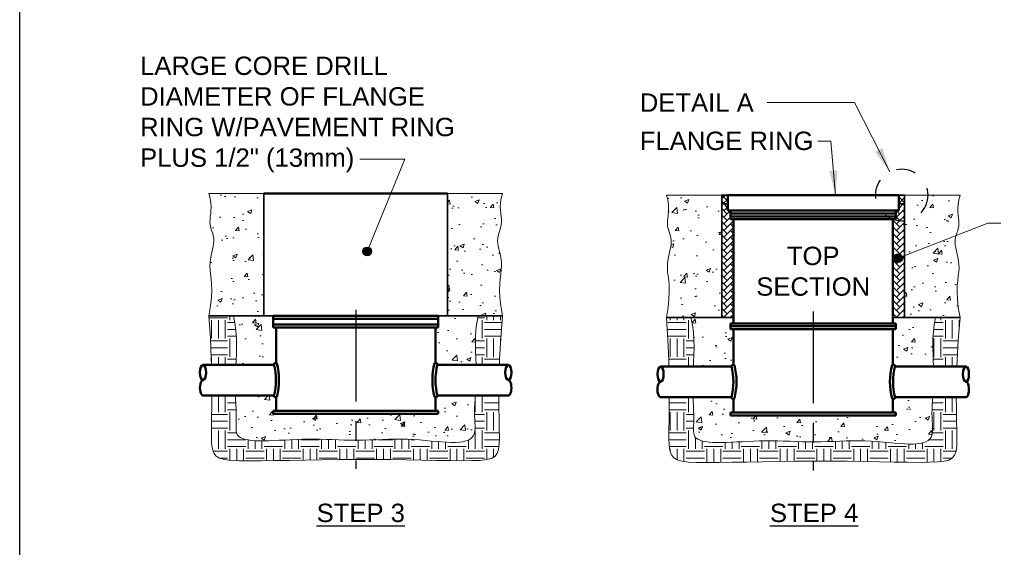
# Model space of a CAD drawing. Header units: inches. Extents: x 0 to 21.3, y 0 to 11.
# Tile 2 of 5: x 0 to 5, y 5.4 to 8.1. Entities that reach past the tile are written whole.
import ezdxf

# ---------------------------------------------------------------- set-up
doc = ezdxf.new("R2010")
doc.units = ezdxf.units.IN
doc.header["$LTSCALE"] = 0.375
doc.header["$MEASUREMENT"] = 0
doc.linetypes.add('CENTER', pattern=[2, 1.25, -0.25, 0.25, -0.25])
doc.linetypes.add('HIDDEN2', pattern=[0.1875, 0.125, -0.0625])
doc.layers.get('0').update_dxf_attribs({"linetype": 'CONTINUOUS', "lineweight": 35})
for name, color, linetype, lineweight in [('C-PVMT-CONC', 8, 'CONTINUOUS', 18), ('E-AFLD-LITE-RUNW', 203, 'CONTINUOUS', 50), ('E-POWR-CNDT', 83, 'CONTINUOUS', 50), ('G-ANNO-PATT', 252, 'CONTINUOUS', 18), ('G-ANNO-REDL', 1, 'CONTINUOUS', 25), ('S-SLAB-EDGE', 41, 'CONTINUOUS', 35)]:
    doc.layers.add(name, color=color, linetype=linetype, lineweight=lineweight)
for name, color, linetype in [('E-DETL-GRPH', 7, 'CONTINUOUS'), ('G-ANNO-TEXT', 7, 'CONTINUOUS'), ('G-ANNO-TTLB', 7, 'CONTINUOUS')]:
    doc.layers.add(name, color=color, linetype=linetype)
doc.styles.add('01-E-BLDG-1_1', font='arial.ttf', dxfattribs={"height": 0.09375})
doc.dimstyles.new('01-E-BLDG-1_1', dxfattribs={"dimtxt": 0.09375, "dimasz": 0.125, "dimexe": 0.0625, "dimexo": 0.0625, "dimgap": 0.0625, "dimtad": 1, "dimdec": 4, "dimzin": 3, "dimdsep": 46, "dimlunit": 4, "dimtxsty": '01-E-BLDG-1_1', "dimcen": 0.0625, "dimclrd": 1, "dimclre": 1, "dimclrt": 256, "dimazin": 0, "dimtfac": 1, "dimtdec": 4, "dimtmove": 1, "dimatfit": 3, "dimfxl": 1, "dimfrac": 2, "dimtolj": 1, "dimtzin": 3, "dimlwd": 0, "dimlwe": 0, "dimarcsym": 0})
pattern_1 = [(50, (2.87397, 3.4168), (0.224144, -0.01961), [0.023438, -0.257812]), (355, (2.87397, 3.4168), (-0.04336, 0.23506), [0.01875, -0.20625]), (100.4514, (2.89265, 3.41516), (0.180784, 0.21545), [0.019919, -0.219107]), (46.184, (2.87397, 3.4793), (0.333513, -0.051725), [0.035156, -0.38672]), (96.636, (2.90176, 3.47498), (0.292082, 0.304412), [0.029878, -0.32866]), (351.184, (2.87397, 3.4793), (0.292082, 0.304412), [0.028125, -0.309375]), (21, (2.90522, 3.46367), (0.1865335, -0.1258184), [0.023438, -0.257812]), (326, (2.90522, 3.46367), (0.076036, 0.22661), [0.01875, -0.20625]), (71.4514, (2.92076, 3.45318), (0.26257, 0.100791), [0.019919, -0.219107]), (37.5, (2.87397, 3.41679), (0.0038, 0.1040293), [0, -0.20375, 0, -0.209375, 0, -0.2070312]), (7.5, (2.87397, 3.41679), (0.0822092, 0.1232537), [0, -0.119375, 0, -0.1990625, 0, -0.0789062]), (327.5, (2.80428, 3.41679), (0.1668195, -0.0070484), [0, -0.078125, 0, -0.24375, 0, -0.3234375]), (317.5, (2.77303, 3.4168), (0.1822457, 0.031283), [0, -0.1015625, 0, -0.161875, 0, -0.2296875])]
pattern_2 = [(0, (-0.34434, 3.78218), (0.09375, 0.09375), [0.09375, -0.09375]), (0, (-0.34434, 3.81734), (0.09375, 0.09375), [0.09375, -0.09375]), (0, (-0.34434, 3.85249), (0.09375, 0.09375), [0.09375, -0.09375]), (90, (-0.33262, 3.86421), (-0.09375, 0.09375), [0.09375, -0.09375]), (90, (-0.29747, 3.86421), (-0.09375, 0.09375), [0.09375, -0.09375]), (90, (-0.26231, 3.86421), (-0.09375, 0.09375), [0.09375, -0.09375])]
pattern_3 = [(50, (-0.17241, 3.4168), (0.224144, -0.01961), [0.0234375, -0.2578125]), (355, (-0.17241, 3.4168), (-0.04336, 0.23506), [0.01875, -0.20625]), (100.4514, (-0.15374, 3.41516), (0.180784, 0.21545), [0.019919, -0.219107]), (46.184, (-0.17241, 3.4793), (0.333513, -0.051725), [0.035156, -0.386719]), (96.6356, (-0.14462, 3.47498), (0.292082, 0.304412), [0.029878, -0.32866]), (351.184, (-0.1724, 3.4793), (0.292082, 0.304412), [0.028125, -0.309375]), (21, (-0.14116, 3.46367), (0.1865335, -0.1258184), [0.0234375, -0.2578125]), (326, (-0.14116, 3.46367), (0.076036, 0.226609), [0.01875, -0.20625]), (71.4514, (-0.12562, 3.45318), (0.2625695, 0.100791), [0.019919, -0.219107]), (37.5, (-0.172415, 3.41679), (0.0038, 0.1040293), [0, -0.20375, 0, -0.209375, 0, -0.2070312]), (7.5, (-0.17241, 3.41679), (0.0822092, 0.1232537), [0, -0.119375, 0, -0.1990625, 0, -0.0789062]), (327.5, (-0.2421, 3.41679), (0.1668195, -0.0070484), [0, -0.078125, 0, -0.24375, 0, -0.3234375]), (317.5, (-0.27335, 3.4168), (0.1822457, 0.0312828), [0, -0.1015625, 0, -0.161875, 0, -0.2296875])]
pattern_4 = [(45, (0, 3.78218), (-0.01657282, 0.01657282), []), (135, (0, 3.78218), (-0.01657282, -0.01657282), [])]
pattern_5 = [(45, (0, 3.78218), (3e-18, 0.03394113), [0.072, -0.024]), (135, (0.01697, 3.79915), (3e-18, 0.03394113), [0.072, -0.024])]

# ---------------------------------------------------------------- blocks, each defined once
blk = doc.blocks.new('G-DBRK')
at = {"color": 0, "linetype": 'ByBlock', "lineweight": -2}
blk.add_ellipse((0, -0.25), major_axis=(0, -0.25), ratio=0.4, dxfattribs=at)
blk.add_ellipse((0, -0.75), major_axis=(0, -0.25), ratio=0.4, start_param=0, end_param=3.141593, dxfattribs=at)
blk = doc.blocks.new('G-TDT1')
at = {"linetype": 'ByBlock', "lineweight": -2}
h = blk.add_hatch(color=256, dxfattribs=at)
edge = h.paths.add_edge_path()
edge.add_arc((0, 0), 0.0222, 0, 360)
at = {"color": 0, "linetype": 'ByBlock', "lineweight": -2}
blk.add_circle((0, 0), 0.0222, dxfattribs=at)

msp = doc.modelspace()

# ---------------------------------------------------------------- hatches: boundary and pattern name
at = {"layer": 'G-ANNO-PATT'}
h = msp.add_hatch(dxfattribs=at)
h.set_pattern_fill('AR-CONC', color=256, scale=0.03125)
h.set_pattern_definition(pattern_1)
h.paths.add_polyline_path([(1.24808, 7.23061), (0.96683, 7.23061), (0.9734, 7.20571), (0.97689, 7.18316), (0.978, 7.16274), (0.97742, 7.14422), (0.97584, 7.12737), (0.97395, 7.11196), (0.97243, 7.09777), (0.97197, 7.08456), (0.97308, 7.0721), (0.97549, 7.06021), (0.97875, 7.04866), (0.9824, 7.03725), (0.98598, 7.0258), (0.98905, 7.01409), (0.99115, 7.00192), (0.99182, 6.98909), (0.99076, 6.97544), (0.98832, 6.96095), (0.98497, 6.94568), (0.98121, 6.92965), (0.97753, 6.91289), (0.97442, 6.89545), (0.97236, 6.87735), (0.97184, 6.85863), (0.97314, 6.83917), (0.97561, 6.81815), (0.97839, 6.79463), (0.98062, 6.76763), (0.98144, 6.73619), (0.97999, 6.69935), (0.97541, 6.65614), (0.96683, 6.60561), (1.24808, 6.60561)])
h = msp.add_hatch(dxfattribs=at)
h.set_pattern_fill('AR-CONC', color=256, scale=0.03125)
h.set_pattern_definition(pattern_1)
h.paths.add_polyline_path([(2.44534, 6.96095), (2.4429, 6.97544), (2.44185, 6.98909), (2.44252, 7.00192), (2.44461, 7.01409), (2.44768, 7.0258), (2.45127, 7.03725), (2.45491, 7.04866), (2.45817, 7.06021), (2.46058, 7.0721), (2.46169, 7.08456), (2.46124, 7.09777), (2.45972, 7.11196), (2.45782, 7.12737), (2.45624, 7.14422), (2.45566, 7.16274), (2.45677, 7.18316), (2.46026, 7.20571), (2.46683, 7.23061), (2.18558, 7.23061), (2.18558, 6.60561), (2.46683, 6.60561), (2.45825, 6.65614), (2.45367, 6.69935), (2.45222, 6.73619), (2.45304, 6.76763), (2.45528, 6.79463), (2.45806, 6.81815), (2.46053, 6.83917), (2.46182, 6.85863), (2.46131, 6.87735), (2.45925, 6.89545), (2.45613, 6.91289), (2.45245, 6.92965), (2.44869, 6.94568)])
h = msp.add_hatch(dxfattribs=at)
h.set_pattern_fill('AR-CONC', color=256, scale=0.03125)
h.set_pattern_definition(pattern_3)
h.paths.add_polyline_path([(3.58737, 7.22217), (3.30437, 7.22217), (3.31093, 7.19726), (3.31443, 7.17472), (3.31554, 7.1543), (3.31496, 7.13578), (3.31338, 7.11893), (3.31148, 7.10352), (3.30996, 7.08933), (3.30951, 7.07611), (3.31062, 7.06366), (3.31303, 7.05176), (3.31628, 7.04021), (3.32315, 7.01874), (3.32841, 6.99868), (3.32935, 6.98065), (3.3283, 6.96699), (3.32585, 6.95251), (3.32251, 6.93724), (3.31875, 6.92121), (3.31506, 6.90445), (3.31195, 6.88701), (3.30989, 6.86891), (3.30938, 6.85019), (3.31067, 6.83072), (3.31314, 6.80971), (3.31592, 6.78618), (3.31815, 6.75918), (3.31897, 6.72774), (3.31752, 6.6909), (3.31294, 6.6477), (3.30437, 6.59717), (3.58737, 6.59717)])
h = msp.add_hatch(dxfattribs=at)
h.set_pattern_fill('ANSI37', color=256, scale=0.1875)
h.set_pattern_definition(pattern_4)
h.paths.add_polyline_path([(3.61737, 7.22217), (3.58737, 7.22217), (3.58737, 7.17654), (3.61737, 7.17654)])
h = msp.add_hatch(dxfattribs=at)
h.set_pattern_fill('ANSI37', color=256, scale=0.1875)
h.set_pattern_definition(pattern_4)
h.paths.add_polyline_path([(4.49137, 7.22217), (4.52137, 7.22217), (4.52137, 7.17654), (4.49137, 7.17654)])
h = msp.add_hatch(dxfattribs=at)
h.set_pattern_fill('AR-CONC', color=256, scale=0.03125)
h.set_pattern_definition(pattern_3)
h.paths.add_polyline_path([(4.52137, 6.59717), (4.80437, 6.59717), (4.79579, 6.6477), (4.79121, 6.6909), (4.78976, 6.72774), (4.79058, 6.75918), (4.79281, 6.78618), (4.79559, 6.80971), (4.79806, 6.83072), (4.79936, 6.85019), (4.79884, 6.86891), (4.79678, 6.88701), (4.79367, 6.90445), (4.78998, 6.92121), (4.78622, 6.93724), (4.78083, 6.96186), (4.77938, 6.98065), (4.78005, 6.99348), (4.78215, 7.00564), (4.78521, 7.01736), (4.7888, 7.02881), (4.79245, 7.04021), (4.7957, 7.05176), (4.79812, 7.06366), (4.79923, 7.07611), (4.79877, 7.08933), (4.79725, 7.10352), (4.79394, 7.13043), (4.79319, 7.1543), (4.7943, 7.17472), (4.7978, 7.19726), (4.80437, 7.22217), (4.52137, 7.22217)])
h = msp.add_hatch(dxfattribs=at)
h.set_pattern_fill('AR-HBONE', color=256, scale=0.006)
h.set_pattern_definition(pattern_5)
h.paths.add_polyline_path([(3.58737, 7.17654), (3.58737, 6.59717), (3.64737, 6.59717), (3.64737, 7.09842), (3.63237, 7.09842), (3.63237, 7.14258), (3.61737, 7.14258), (3.61737, 7.17654)])
h = msp.add_hatch(dxfattribs=at)
h.set_pattern_fill('AR-HBONE', color=256, scale=0.006)
h.set_pattern_definition(pattern_5)
h.paths.add_polyline_path([(4.52137, 7.17654), (4.52137, 6.59717), (4.46137, 6.59717), (4.46137, 7.09842), (4.47637, 7.09842), (4.47637, 7.14258), (4.49137, 7.14258), (4.49137, 7.17654)])
h = msp.add_hatch(dxfattribs=at)
h.set_pattern_fill('EARTH', color=256, scale=0.375)
h.set_pattern_definition(pattern_2)
h.paths.add_polyline_path([(0.9786, 6.38822), (0.97941, 6.35573), (1.10449, 6.35573), (1.10561, 6.37741), (1.10728, 6.41496), (1.10815, 6.45314), (1.10764, 6.49162), (1.10514, 6.53008), (1.10007, 6.56819), (1.09183, 6.60561), (0.96683, 6.60561), (0.97411, 6.49109)])
h = msp.add_hatch(dxfattribs=at)
h.set_pattern_fill('AR-CONC', color=256, scale=0.03125)
h.set_pattern_definition(pattern_1)
h.paths.add_polyline_path([(1.29483, 6.54561), (1.29483, 6.60561), (1.09183, 6.60561), (1.10007, 6.56819), (1.10514, 6.53008), (1.10764, 6.49162), (1.10815, 6.45314), (1.10728, 6.41496), (1.10561, 6.37741), (1.10449, 6.35561), (1.30007, 6.35561, -0.2567236), (1.30983, 6.36054), (1.30983, 6.54561)])
h = msp.add_hatch(dxfattribs=at)
h.set_pattern_fill('AR-CONC', color=256, scale=0.03125)
h.set_pattern_definition(pattern_1)
h.paths.add_polyline_path([(2.32871, 6.49757), (2.33071, 6.5342), (2.3349, 6.57034), (2.34183, 6.60561), (2.13883, 6.60561), (2.13883, 6.54561), (2.12383, 6.54561), (2.12383, 6.36054, -0.2567236), (2.13359, 6.35561), (2.33174, 6.35561), (2.33044, 6.38878), (2.32912, 6.42446), (2.32836, 6.46086)])
h = msp.add_hatch(dxfattribs=at)
h.set_pattern_fill('EARTH', color=256, scale=0.375)
h.set_pattern_definition(pattern_2)
h.paths.add_polyline_path([(2.32912, 6.42446), (2.33044, 6.38878), (2.33174, 6.35573), (2.45084, 6.35573), (2.45183, 6.38589), (2.4576, 6.48975), (2.46683, 6.60561), (2.34183, 6.60561), (2.3349, 6.57034), (2.33071, 6.5342), (2.32871, 6.49757), (2.32836, 6.46086)])
h = msp.add_hatch(dxfattribs=at)
h.set_pattern_fill('EARTH', color=256, scale=0.375)
h.set_pattern_definition(pattern_2)
h.paths.add_polyline_path([(3.44517, 6.48318), (3.44268, 6.52164), (3.43761, 6.55974), (3.42937, 6.59717), (3.30437, 6.59717), (3.31165, 6.48264), (3.31613, 6.37978), (3.31694, 6.34729), (3.44202, 6.34729), (3.44314, 6.36897), (3.44481, 6.40652), (3.44569, 6.4447)])
h = msp.add_hatch(dxfattribs=at)
h.set_pattern_fill('AR-CONC', color=256, scale=0.03125)
h.set_pattern_definition(pattern_3)
h.paths.add_polyline_path([(3.64737, 6.53717), (3.63237, 6.53717), (3.63237, 6.56717), (3.64737, 6.56717), (3.64737, 6.59717), (3.42937, 6.59717), (3.43761, 6.55974), (3.44268, 6.52164), (3.44517, 6.48318), (3.44569, 6.4447), (3.44481, 6.40652), (3.44314, 6.36897), (3.44202, 6.34717), (3.63761, 6.34717, -0.2567236), (3.64737, 6.3521)])
h = msp.add_hatch(dxfattribs=at)
h.set_pattern_fill('AR-CONC', color=256, scale=0.03125)
h.set_pattern_definition(pattern_3)
h.paths.add_polyline_path([(4.6659, 6.45241), (4.66625, 6.48912), (4.66825, 6.52575), (4.67244, 6.5619), (4.67937, 6.59717), (4.46137, 6.59717), (4.46137, 6.56717), (4.47637, 6.56717), (4.47637, 6.53717), (4.46137, 6.53717), (4.46137, 6.3521, -0.2567236), (4.47112, 6.34717), (4.66927, 6.34717), (4.66798, 6.38034), (4.66665, 6.41602)])
h = msp.add_hatch(dxfattribs=at)
h.set_pattern_fill('EARTH', color=256, scale=0.375)
h.set_pattern_definition(pattern_2)
h.paths.add_polyline_path([(4.66665, 6.41602), (4.66798, 6.38034), (4.66927, 6.34729), (4.78838, 6.34729), (4.78936, 6.37745), (4.79514, 6.48131), (4.80437, 6.59717), (4.67937, 6.59717), (4.67244, 6.5619), (4.66825, 6.52575), (4.66625, 6.48912), (4.6659, 6.45241)])
h = msp.add_hatch(dxfattribs=at)
h.set_pattern_fill('EARTH', color=256, scale=0.375)
h.set_pattern_definition(pattern_2)
h.paths.add_polyline_path([(1.11276, 5.99698), (1.10876, 6.00513), (1.1065, 6.01461), (1.10555, 6.02555), (1.10552, 6.0381), (1.10601, 6.05241), (1.10659, 6.06863), (1.10688, 6.08688), (1.10656, 6.1073), (1.10575, 6.12983), (1.10464, 6.15442), (1.10347, 6.18097), (1.10279, 6.19948), (0.98143, 6.19948), (0.98113, 6.14472), (0.98027, 6.08362), (0.97953, 6.03174), (0.9795, 5.98861), (0.98085, 5.95365), (0.98461, 5.92607), (0.99192, 5.90497), (1.00391, 5.88947), (1.0217, 5.8787), (1.04642, 5.87177), (1.07921, 5.86779), (1.12119, 5.86589), (1.17308, 5.86528), (1.23401, 5.86562), (1.30266, 5.86662), (1.37776, 5.86805), (1.45799, 5.86964), (1.54208, 5.87113), (1.62871, 5.87226), (1.7166, 5.87278), (1.80446, 5.87251), (1.891, 5.87161), (1.97494, 5.87033), (2.055, 5.8689), (2.12989, 5.86756), (2.19835, 5.86657), (2.25908, 5.86615), (2.31082, 5.86656), (2.35266, 5.86815), (2.38533, 5.87172), (2.40995, 5.87817), (2.42762, 5.88842), (2.43945, 5.90337), (2.44656, 5.92394), (2.45007, 5.95103), (2.45107, 5.98556), (2.45062, 6.02837), (2.44948, 6.08005), (2.44834, 6.14112), (2.44797, 6.19948), (2.32784, 6.19948), (2.32655, 6.18224), (2.32494, 6.15907), (2.32379, 6.1372), (2.32335, 6.11653), (2.32376, 6.09697), (2.32473, 6.07857), (2.32585, 6.06135), (2.3267, 6.04537), (2.32687, 6.03068), (2.32595, 6.01732), (2.32354, 6.00536), (2.31923, 5.99482), (2.31267, 5.98576), (2.30384, 5.97812), (2.29279, 5.97186), (2.27956, 5.96692), (2.26421, 5.96326), (2.24678, 5.96082), (2.22732, 5.95955), (2.20587, 5.95939), (2.18251, 5.96026), (2.15741, 5.96195), (2.13077, 5.96421), (2.10279, 5.96679), (2.07366, 5.96946), (2.04358, 5.97196), (2.01275, 5.97406), (1.98138, 5.9755), (1.94962, 5.97611), (1.91759, 5.97601), (1.88534, 5.97539), (1.85296, 5.97444), (1.82051, 5.97334), (1.78806, 5.97228), (1.75569, 5.97146), (1.72347, 5.97106), (1.69145, 5.97121), (1.65965, 5.97182), (1.62806, 5.97272), (1.59666, 5.97376), (1.56546, 5.97479), (1.53444, 5.97565), (1.50361, 5.97618), (1.47294, 5.97622), (1.44248, 5.97567), (1.41235, 5.97464), (1.38273, 5.97329), (1.3538, 5.97178), (1.32573, 5.97027), (1.29869, 5.96891), (1.27285, 5.96788), (1.2484, 5.96734), (1.22548, 5.96741), (1.20424, 5.96818), (1.18479, 5.96968), (1.16727, 5.97198), (1.1518, 5.97511), (1.1385, 5.97912), (1.12749, 5.98407), (1.1189, 5.99)])
h = msp.add_hatch(dxfattribs=at)
h.set_pattern_fill('AR-CONC', color=256, scale=0.03125)
h.set_pattern_definition(pattern_1)
h.paths.add_polyline_path([(1.29483, 6.10561), (1.29483, 6.12061), (1.30983, 6.12061), (1.30983, 6.19468, -0.2567236), (1.30007, 6.19961), (1.10279, 6.19961), (1.10347, 6.18097), (1.10464, 6.15442), (1.10575, 6.12983), (1.10656, 6.1073), (1.10688, 6.08688), (1.10659, 6.06863), (1.10601, 6.05241), (1.10552, 6.0381), (1.10555, 6.02555), (1.1065, 6.01461), (1.10876, 6.00513), (1.11276, 5.99698), (1.1189, 5.99), (1.12749, 5.98407), (1.1385, 5.97912), (1.1518, 5.97511), (1.16727, 5.97198), (1.18479, 5.96968), (1.20424, 5.96818), (1.22548, 5.96741), (1.2484, 5.96734), (1.27285, 5.96788), (1.29869, 5.96891), (1.32573, 5.97027), (1.3538, 5.97178), (1.38273, 5.97329), (1.41235, 5.97464), (1.44248, 5.97567), (1.47294, 5.97622), (1.50361, 5.97618), (1.53444, 5.97565), (1.56546, 5.97479), (1.59666, 5.97376), (1.62806, 5.97272), (1.65965, 5.97182), (1.69145, 5.97121), (1.72347, 5.97106), (1.75569, 5.97146), (1.78806, 5.97228), (1.82051, 5.97334), (1.85296, 5.97444), (1.88534, 5.97539), (1.91759, 5.97601), (1.94962, 5.97611), (1.98138, 5.9755), (2.01275, 5.97406), (2.04358, 5.97196), (2.07366, 5.96946), (2.10279, 5.96679), (2.13077, 5.96421), (2.15741, 5.96195), (2.18251, 5.96026), (2.20587, 5.95939), (2.22732, 5.95955), (2.24678, 5.96082), (2.26421, 5.96326), (2.27956, 5.96692), (2.29279, 5.97186), (2.30384, 5.97812), (2.31267, 5.98576), (2.31923, 5.99482), (2.32354, 6.00536), (2.32595, 6.01732), (2.32687, 6.03068), (2.3267, 6.04537), (2.32585, 6.06135), (2.32473, 6.07857), (2.32376, 6.09697), (2.32335, 6.11653), (2.32379, 6.1372), (2.32494, 6.15907), (2.32655, 6.18224), (2.32784, 6.19961), (2.13359, 6.19961, -0.2567236), (2.12383, 6.19468), (2.12383, 6.12061), (2.13883, 6.12061), (2.13883, 6.10561)])
h = msp.add_hatch(dxfattribs=at)
h.set_pattern_fill('EARTH', color=256, scale=0.375)
h.set_pattern_definition(pattern_2)
h.paths.add_polyline_path([(4.78588, 6.13268), (4.78551, 6.19104), (4.66536, 6.19104), (4.66409, 6.17379), (4.66248, 6.15063), (4.66132, 6.12876), (4.66088, 6.10808), (4.6613, 6.08853), (4.66227, 6.07012), (4.66338, 6.0529), (4.66423, 6.03692), (4.6644, 6.02223), (4.66349, 6.00888), (4.66108, 5.99691), (4.65676, 5.98638), (4.6502, 5.97731), (4.64137, 5.96968), (4.63032, 5.96342), (4.6171, 5.95848), (4.60175, 5.95482), (4.58431, 5.95238), (4.56485, 5.9511), (4.5434, 5.95094), (4.52004, 5.95181), (4.49494, 5.9535), (4.4683, 5.95576), (4.44032, 5.95835), (4.41119, 5.96102), (4.38111, 5.96352), (4.35029, 5.96561), (4.31891, 5.96705), (4.28716, 5.96767), (4.25512, 5.96757), (4.22288, 5.96695), (4.19049, 5.96599), (4.15804, 5.96489), (4.1256, 5.96384), (4.09323, 5.96302), (4.061, 5.96261), (4.02899, 5.96277), (3.99719, 5.96337), (3.96559, 5.96428), (3.93419, 5.96532), (3.90299, 5.96635), (3.87198, 5.96721), (3.84114, 5.96773), (3.81048, 5.96777), (3.78001, 5.96723), (3.74988, 5.9662), (3.72027, 5.96484), (3.69134, 5.96333), (3.66326, 5.96182), (3.63622, 5.96047), (3.61039, 5.95944), (3.58593, 5.95889), (3.56301, 5.95897), (3.54177, 5.95974), (3.52233, 5.96124), (3.50481, 5.96353), (3.48933, 5.96666), (3.47603, 5.97068), (3.46502, 5.97563), (3.45643, 5.98156), (3.4503, 5.98854), (3.4463, 5.99669), (3.44403, 6.00617), (3.44308, 6.01711), (3.44306, 6.02966), (3.44354, 6.04397), (3.44413, 6.06018), (3.44442, 6.07844), (3.4441, 6.09886), (3.44328, 6.12139), (3.44218, 6.14597), (3.441, 6.17253), (3.44032, 6.19104), (3.31897, 6.19104), (3.31866, 6.13627), (3.3178, 6.07518), (3.31707, 6.0233), (3.31703, 5.98016), (3.31838, 5.94521), (3.32215, 5.91763), (3.32946, 5.89653), (3.34144, 5.88103), (3.35923, 5.87026), (3.38395, 5.86332), (3.41674, 5.85935), (3.45872, 5.85744), (3.51062, 5.85684), (3.57154, 5.85717), (3.6402, 5.85818), (3.71529, 5.85961), (3.79553, 5.86119), (3.87961, 5.86268), (3.96624, 5.86382), (4.05414, 5.86434), (4.14199, 5.86407), (4.22853, 5.86317), (4.31247, 5.86188), (4.39253, 5.86045), (4.46743, 5.85912), (4.53589, 5.85812), (4.59662, 5.85771), (4.64835, 5.85812), (4.6902, 5.85971), (4.72287, 5.86328), (4.74748, 5.86973), (4.76515, 5.87997), (4.77698, 5.89493), (4.7841, 5.9155), (4.7876, 5.94259), (4.78861, 5.97712), (4.78816, 6.01993), (4.78702, 6.07161)])
h = msp.add_hatch(dxfattribs=at)
h.set_pattern_fill('AR-CONC', color=256, scale=0.03125)
h.set_pattern_definition(pattern_3)
edge = h.paths.add_edge_path()
edge.add_line((4.6644, 6.02223), (4.66423, 6.03692))
edge.add_line((4.66423, 6.03692), (4.66338, 6.0529))
edge.add_line((4.66338, 6.0529), (4.66227, 6.07012))
edge.add_line((4.66227, 6.07012), (4.6613, 6.08853))
edge.add_line((4.6613, 6.08853), (4.66088, 6.10808))
edge.add_line((4.66088, 6.10808), (4.66132, 6.12876))
edge.add_line((4.66132, 6.12876), (4.66248, 6.15063))
edge.add_line((4.66248, 6.15063), (4.66409, 6.17379))
edge.add_line((4.66409, 6.17379), (4.66537, 6.19117))
edge.add_line((4.66537, 6.19117), (4.47112, 6.19117))
edge.add_arc((4.46176, 6.19758), 0.01135, 268.02606, 325.61902, ccw=False)
edge.add_line((4.46137, 6.18623), (4.46137, 6.11217))
edge.add_line((4.46137, 6.11217), (4.47637, 6.11217))
edge.add_line((4.47637, 6.11217), (4.47637, 6.09717))
edge.add_line((4.47637, 6.09717), (3.63237, 6.09717))
edge.add_line((3.63237, 6.09717), (3.63237, 6.11217))
edge.add_line((3.63237, 6.11217), (3.64737, 6.11217))
edge.add_line((3.64737, 6.11217), (3.64737, 6.18623))
edge.add_arc((3.64704, 6.19788), 0.01165, 215.93679, 271.59308, ccw=False)
edge.add_line((3.63761, 6.19104), (3.44032, 6.19104))
edge.add_line((3.44032, 6.19104), (3.441, 6.17253))
edge.add_line((3.441, 6.17253), (3.44218, 6.14597))
edge.add_line((3.44218, 6.14597), (3.44328, 6.12139))
edge.add_line((3.44328, 6.12139), (3.4441, 6.09886))
edge.add_line((3.4441, 6.09886), (3.44442, 6.07844))
edge.add_line((3.44442, 6.07844), (3.44413, 6.06018))
edge.add_line((3.44413, 6.06018), (3.44354, 6.04397))
edge.add_line((3.44354, 6.04397), (3.44306, 6.02966))
edge.add_line((3.44306, 6.02966), (3.44308, 6.01711))
edge.add_line((3.44308, 6.01711), (3.44403, 6.00617))
edge.add_line((3.44403, 6.00617), (3.4463, 5.99669))
edge.add_line((3.4463, 5.99669), (3.4503, 5.98854))
edge.add_line((3.4503, 5.98854), (3.45643, 5.98156))
edge.add_line((3.45643, 5.98156), (3.46502, 5.97563))
edge.add_line((3.46502, 5.97563), (3.47603, 5.97068))
edge.add_line((3.47603, 5.97068), (3.48933, 5.96666))
edge.add_line((3.48933, 5.96666), (3.50481, 5.96353))
edge.add_line((3.50481, 5.96353), (3.52233, 5.96124))
edge.add_line((3.52233, 5.96124), (3.54177, 5.95974))
edge.add_line((3.54177, 5.95974), (3.56301, 5.95897))
edge.add_line((3.56301, 5.95897), (3.58593, 5.95889))
edge.add_line((3.58593, 5.95889), (3.61039, 5.95944))
edge.add_line((3.61039, 5.95944), (3.63622, 5.96047))
edge.add_line((3.63622, 5.96047), (3.66326, 5.96182))
edge.add_line((3.66326, 5.96182), (3.69134, 5.96333))
edge.add_line((3.69134, 5.96333), (3.72027, 5.96484))
edge.add_line((3.72027, 5.96484), (3.74988, 5.9662))
edge.add_line((3.74988, 5.9662), (3.78001, 5.96723))
edge.add_line((3.78001, 5.96723), (3.81048, 5.96777))
edge.add_line((3.81048, 5.96777), (3.84114, 5.96773))
edge.add_line((3.84114, 5.96773), (3.87198, 5.96721))
edge.add_line((3.87198, 5.96721), (3.90299, 5.96635))
edge.add_line((3.90299, 5.96635), (3.93419, 5.96532))
edge.add_line((3.93419, 5.96532), (3.96559, 5.96428))
edge.add_line((3.96559, 5.96428), (3.99719, 5.96337))
edge.add_line((3.99719, 5.96337), (4.02899, 5.96277))
edge.add_line((4.02899, 5.96277), (4.061, 5.96261))
edge.add_line((4.061, 5.96261), (4.09323, 5.96302))
edge.add_line((4.09323, 5.96302), (4.1256, 5.96384))
edge.add_line((4.1256, 5.96384), (4.15804, 5.96489))
edge.add_line((4.15804, 5.96489), (4.19049, 5.96599))
edge.add_line((4.19049, 5.96599), (4.22288, 5.96695))
edge.add_line((4.22288, 5.96695), (4.25512, 5.96757))
edge.add_line((4.25512, 5.96757), (4.28716, 5.96767))
edge.add_line((4.28716, 5.96767), (4.31891, 5.96705))
edge.add_line((4.31891, 5.96705), (4.35029, 5.96561))
edge.add_line((4.35029, 5.96561), (4.38111, 5.96352))
edge.add_line((4.38111, 5.96352), (4.41119, 5.96102))
edge.add_line((4.41119, 5.96102), (4.44032, 5.95835))
edge.add_line((4.44032, 5.95835), (4.4683, 5.95576))
edge.add_line((4.4683, 5.95576), (4.49494, 5.9535))
edge.add_line((4.49494, 5.9535), (4.52004, 5.95181))
edge.add_line((4.52004, 5.95181), (4.5434, 5.95094))
edge.add_line((4.5434, 5.95094), (4.56485, 5.9511))
edge.add_line((4.56485, 5.9511), (4.58431, 5.95238))
edge.add_line((4.58431, 5.95238), (4.60175, 5.95482))
edge.add_line((4.60175, 5.95482), (4.6171, 5.95848))
edge.add_line((4.6171, 5.95848), (4.63032, 5.96342))
edge.add_line((4.63032, 5.96342), (4.64137, 5.96968))
edge.add_line((4.64137, 5.96968), (4.6502, 5.97731))
edge.add_line((4.6502, 5.97731), (4.65676, 5.98638))
edge.add_line((4.65676, 5.98638), (4.66108, 5.99691))
edge.add_line((4.66108, 5.99691), (4.66349, 6.00888))
edge.add_line((4.66349, 6.00888), (4.6644, 6.02223))

# ---------------------------------------------------------------- linework, layer by layer
at = {"layer": 'C-PVMT-CONC'}
for p, q in [((0.96683, 7.23061), (1.24808, 7.23061)), ((2.18558, 7.23061), (2.46683, 7.23061)), ((3.30437, 7.22217), (3.58737, 7.22217)), ((4.52137, 7.22217), (4.80437, 7.22217))]:
    msp.add_line(p, q, dxfattribs=at)
at = {"layer": 'E-AFLD-LITE-RUNW'}
for p, q in [((1.24808, 7.23061), (2.18558, 7.23061)), ((3.61737, 7.22217), (3.61737, 7.14258)), ((3.61737, 7.22217), (4.49137, 7.22217)), ((4.49137, 7.22217), (4.49137, 7.14258)), ((3.61737, 7.14258), (4.49137, 7.14258)), ((3.63237, 7.14258), (3.63237, 7.09842)), ((3.63237, 7.12842), (4.47637, 7.12842)), ((3.63237, 7.11342), (4.47637, 7.11342)), ((3.63237, 7.09842), (4.47637, 7.09842)), ((3.64737, 7.09842), (3.64737, 6.56717)), ((4.46137, 7.09842), (4.46137, 6.56717)), ((4.47637, 7.14258), (4.47637, 7.09842)), ((1.29483, 6.60561), (1.29483, 6.54561)), ((1.29483, 6.60561), (2.13883, 6.60561)), ((1.29483, 6.59061), (2.13883, 6.59061)), ((2.13883, 6.60561), (2.13883, 6.54561)), ((1.29483, 6.56061), (2.13883, 6.56061)), ((1.29483, 6.54561), (2.13883, 6.54561)), ((1.30983, 6.54561), (1.30983, 6.36464)), ((2.12383, 6.54561), (2.12383, 6.36464)), ((3.63237, 6.56717), (4.47637, 6.56717)), ((3.63237, 6.56717), (3.63237, 6.53717)), ((3.63237, 6.55217), (4.47637, 6.55217)), ((4.47637, 6.56717), (4.47637, 6.53717)), ((3.63237, 6.53717), (4.47637, 6.53717)), ((3.64737, 6.53717), (3.64737, 6.3562)), ((4.46137, 6.53717), (4.46137, 6.3562)), ((1.30983, 6.19058), (1.30983, 6.12061)), ((2.12383, 6.19058), (2.12383, 6.12061)), ((3.64737, 6.18213), (3.64737, 6.11217)), ((4.46137, 6.18213), (4.46137, 6.11217)), ((1.29483, 6.12061), (2.13883, 6.12061)), ((1.29483, 6.12061), (1.29483, 6.10561)), ((1.29483, 6.10561), (2.13883, 6.10561)), ((2.13883, 6.12061), (2.13883, 6.10561)), ((3.63237, 6.11217), (4.47637, 6.11217)), ((3.63237, 6.11217), (3.63237, 6.09717)), ((3.63237, 6.09717), (4.47637, 6.09717)), ((4.47637, 6.11217), (4.47637, 6.09717))]:
    msp.add_line(p, q, dxfattribs=at)
at = {"layer": 'E-DETL-GRPH', "linetype": 'HIDDEN2'}
msp.add_circle((4.50637, 7.22217), 0.13304, dxfattribs=at)
at = {"layer": 'E-POWR-CNDT'}
for p, q in [((0.93683, 6.35573), (1.29977, 6.35573)), ((2.49683, 6.35573), (2.13389, 6.35573)), ((3.27437, 6.34729), (3.6373, 6.34729)), ((4.83437, 6.34729), (4.47143, 6.34729)), ((0.93683, 6.19948), (1.29977, 6.19948)), ((2.49683, 6.19948), (2.13389, 6.19948)), ((3.27437, 6.19104), (3.6373, 6.19104)), ((4.83437, 6.19104), (4.47143, 6.19104))]:
    msp.add_line(p, q, dxfattribs=at)
for centre, radius, start, end in [((1.30867, 6.35278), 0.01192, 62.90696, 145.61902), ((0.97666, 6.27761), 0.33242, 345.73701, 14.26299), ((0.97666, 6.27761), 0.34817, 345.73701, 14.26299), ((2.457, 6.27761), 0.34817, 165.73701, 194.26299), ((2.12499, 6.35278), 0.01192, 34.38098, 117.09304), ((2.457, 6.27761), 0.33242, 165.73701, 194.26299), ((3.6462, 6.34434), 0.01192, 62.90696, 145.61902), ((3.31419, 6.26917), 0.33242, 345.73701, 14.26299), ((3.31419, 6.26917), 0.34817, 345.73701, 14.26299), ((4.79454, 6.26917), 0.34817, 165.73701, 194.26299), ((4.46253, 6.34434), 0.01192, 34.38098, 117.09304), ((4.79454, 6.26917), 0.33242, 165.73701, 194.26299), ((1.30867, 6.20244), 0.01192, 214.38098, 297.09304), ((2.12499, 6.20244), 0.01192, 242.90696, 325.61902), ((3.6462, 6.194), 0.01192, 214.38098, 297.09304), ((4.46253, 6.194), 0.01192, 242.90696, 325.61902)]:
    msp.add_arc(centre, radius, start, end, dxfattribs=at)
at = {"layer": 'G-ANNO-PATT'}
for points in [[(0.96683, 6.60561), (0.97541, 6.65614), (0.97999, 6.69935), (0.98144, 6.73619), (0.98062, 6.76763), (0.97839, 6.79463), (0.97561, 6.81815), (0.97314, 6.83917), (0.97184, 6.85863), (0.97236, 6.87735), (0.97442, 6.89545), (0.97753, 6.91289), (0.98121, 6.92965), (0.98497, 6.94568), (0.98832, 6.96095), (0.99076, 6.97544), (0.99182, 6.98909), (0.99115, 7.00192), (0.98905, 7.01409), (0.98598, 7.0258), (0.9824, 7.03725), (0.97875, 7.04866), (0.97549, 7.06021), (0.97308, 7.0721), (0.97197, 7.08456), (0.97243, 7.09777), (0.97395, 7.11196), (0.97584, 7.12737), (0.97742, 7.14422), (0.978, 7.16274), (0.97689, 7.18316), (0.9734, 7.20571), (0.96683, 7.23061)], [(2.46683, 6.60561), (2.45825, 6.65614), (2.45367, 6.69935), (2.45222, 6.73619), (2.45304, 6.76763), (2.45528, 6.79463), (2.45806, 6.81815), (2.46053, 6.83917), (2.46182, 6.85863), (2.46131, 6.87735), (2.45925, 6.89545), (2.45613, 6.91289), (2.45245, 6.92965), (2.44869, 6.94568), (2.44534, 6.96095), (2.4429, 6.97544), (2.44185, 6.98909), (2.44252, 7.00192), (2.44461, 7.01409), (2.44768, 7.0258), (2.45127, 7.03725), (2.45491, 7.04866), (2.45817, 7.06021), (2.46058, 7.0721), (2.46169, 7.08456), (2.46124, 7.09777), (2.45972, 7.11196), (2.45782, 7.12737), (2.45624, 7.14422), (2.45566, 7.16274), (2.45677, 7.18316), (2.46026, 7.20571), (2.46683, 7.23061)], [(3.30437, 6.59717), (3.31294, 6.6477), (3.31752, 6.6909), (3.31897, 6.72774), (3.31815, 6.75918), (3.31592, 6.78618), (3.31314, 6.80971), (3.31067, 6.83072), (3.30938, 6.85019), (3.30989, 6.86891), (3.31195, 6.88701), (3.31506, 6.90445), (3.31875, 6.92121), (3.32251, 6.93724), (3.32585, 6.95251), (3.3283, 6.96699), (3.32935, 6.98065), (3.32868, 6.99348), (3.32658, 7.00564), (3.32352, 7.01736), (3.31993, 7.02881), (3.31628, 7.04021), (3.31303, 7.05176), (3.31062, 7.06366), (3.30951, 7.07611), (3.30996, 7.08933), (3.31148, 7.10352), (3.31338, 7.11893), (3.31496, 7.13578), (3.31554, 7.1543), (3.31443, 7.17472), (3.31093, 7.19726), (3.30437, 7.22217)], [(4.80437, 6.59717), (4.79579, 6.6477), (4.79121, 6.6909), (4.78976, 6.72774), (4.79058, 6.75918), (4.79281, 6.78618), (4.79559, 6.80971), (4.79806, 6.83072), (4.79936, 6.85019), (4.79884, 6.86891), (4.79678, 6.88701), (4.79367, 6.90445), (4.78998, 6.92121), (4.78622, 6.93724), (4.78288, 6.95251), (4.78043, 6.96699), (4.77938, 6.98065), (4.78005, 6.99348), (4.78215, 7.00564), (4.78521, 7.01736), (4.7888, 7.02881), (4.79245, 7.04021), (4.7957, 7.05176), (4.79812, 7.06366), (4.79923, 7.07611), (4.79877, 7.08933), (4.79725, 7.10352), (4.79535, 7.11893), (4.79377, 7.13578), (4.79319, 7.1543), (4.7943, 7.17472), (4.7978, 7.19726), (4.80437, 7.22217)], [(0.96683, 6.60561), (0.97411, 6.49109), (0.9786, 6.38822), (0.9794, 6.35573)], [(1.09183, 6.60561), (1.10007, 6.56819), (1.10514, 6.53008), (1.10764, 6.49162), (1.10815, 6.45314), (1.10728, 6.41496), (1.10561, 6.37741), (1.1045, 6.35573)], [(2.33173, 6.35573), (2.33044, 6.38878), (2.32912, 6.42446), (2.32836, 6.46086), (2.32871, 6.49757), (2.33071, 6.5342), (2.3349, 6.57034), (2.34183, 6.60561)], [(2.45085, 6.35573), (2.45183, 6.38589), (2.4576, 6.48975), (2.46683, 6.60561)], [(3.30437, 6.59717), (3.31165, 6.48264), (3.31613, 6.37978), (3.31694, 6.34729)], [(3.42937, 6.59717), (3.43761, 6.55974), (3.44268, 6.52164), (3.44517, 6.48318), (3.44569, 6.4447), (3.44481, 6.40652), (3.44314, 6.36897), (3.44203, 6.34729)], [(4.66927, 6.34729), (4.66798, 6.38034), (4.66665, 6.41602), (4.6659, 6.45241), (4.66625, 6.48912), (4.66825, 6.52575), (4.67244, 6.5619), (4.67937, 6.59717)], [(4.78838, 6.34729), (4.78936, 6.37745), (4.79514, 6.48131), (4.80437, 6.59717)], [(0.98143, 6.19948), (0.98113, 6.14472), (0.98027, 6.08362), (0.97953, 6.03174), (0.9795, 5.98861), (0.98085, 5.95365), (0.98461, 5.92607), (0.99192, 5.90497), (1.00391, 5.88947), (1.0217, 5.8787), (1.04642, 5.87177), (1.07921, 5.86779), (1.12119, 5.86589), (1.17308, 5.86528), (1.23401, 5.86562), (1.30266, 5.86662), (1.37776, 5.86805), (1.45799, 5.86964), (1.54208, 5.87113), (1.62871, 5.87226), (1.7166, 5.87278), (1.80446, 5.87251), (1.891, 5.87161), (1.97494, 5.87033), (2.055, 5.8689), (2.12989, 5.86756), (2.19835, 5.86657), (2.25908, 5.86615), (2.31082, 5.86656), (2.35266, 5.86815), (2.38533, 5.87172), (2.40995, 5.87817), (2.42762, 5.88842), (2.43945, 5.90337), (2.44656, 5.92394), (2.45007, 5.95103), (2.45107, 5.98556), (2.45062, 6.02837), (2.44948, 6.08005), (2.44834, 6.14112), (2.44797, 6.19948)], [(1.10279, 6.19948), (1.10347, 6.18097), (1.10464, 6.15442), (1.10575, 6.12983), (1.10656, 6.1073), (1.10688, 6.08688), (1.10659, 6.06863), (1.10601, 6.05241), (1.10552, 6.0381), (1.10555, 6.02555), (1.1065, 6.01461), (1.10876, 6.00513), (1.11276, 5.99698), (1.1189, 5.99), (1.12749, 5.98407), (1.1385, 5.97912), (1.1518, 5.97511), (1.16727, 5.97198), (1.18479, 5.96968), (1.20424, 5.96818), (1.22548, 5.96741), (1.2484, 5.96734), (1.27285, 5.96788), (1.29869, 5.96891), (1.32573, 5.97027), (1.3538, 5.97178), (1.38273, 5.97329), (1.41235, 5.97464), (1.44248, 5.97567), (1.47294, 5.97622), (1.50361, 5.97618), (1.53444, 5.97565), (1.56546, 5.97479), (1.59666, 5.97376), (1.62806, 5.97272), (1.65965, 5.97182), (1.69145, 5.97121), (1.72347, 5.97106), (1.75569, 5.97146), (1.78806, 5.97228), (1.82051, 5.97334), (1.85296, 5.97444), (1.88534, 5.97539), (1.91759, 5.97601), (1.94962, 5.97611), (1.98138, 5.9755), (2.01275, 5.97406), (2.04358, 5.97196), (2.07366, 5.96946), (2.10279, 5.96679), (2.13077, 5.96421), (2.15741, 5.96195), (2.18251, 5.96026), (2.20587, 5.95939), (2.22732, 5.95955), (2.24678, 5.96082), (2.26421, 5.96326), (2.27956, 5.96692), (2.29279, 5.97186), (2.30384, 5.97812), (2.31267, 5.98576), (2.31923, 5.99482), (2.32354, 6.00536), (2.32595, 6.01732), (2.32687, 6.03068), (2.3267, 6.04537), (2.32585, 6.06135), (2.32473, 6.07857), (2.32376, 6.09697), (2.32335, 6.11653), (2.32379, 6.1372), (2.32494, 6.15907), (2.32655, 6.18224), (2.32783, 6.19948)], [(3.31897, 6.19104), (3.31866, 6.13627), (3.3178, 6.07518), (3.31707, 6.0233), (3.31703, 5.98016), (3.31838, 5.94521), (3.32215, 5.91763), (3.32946, 5.89653), (3.34144, 5.88103), (3.35923, 5.87026), (3.38395, 5.86332), (3.41674, 5.85935), (3.45872, 5.85744), (3.51062, 5.85684), (3.57154, 5.85717), (3.6402, 5.85818), (3.71529, 5.85961), (3.79553, 5.86119), (3.87961, 5.86268), (3.96624, 5.86382), (4.05414, 5.86434), (4.14199, 5.86407), (4.22853, 5.86317), (4.31247, 5.86188), (4.39253, 5.86045), (4.46743, 5.85912), (4.53589, 5.85812), (4.59662, 5.85771), (4.64835, 5.85812), (4.6902, 5.85971), (4.72287, 5.86328), (4.74748, 5.86973), (4.76515, 5.87997), (4.77698, 5.89493), (4.7841, 5.9155), (4.7876, 5.94259), (4.78861, 5.97712), (4.78816, 6.01993), (4.78702, 6.07161), (4.78588, 6.13268), (4.78551, 6.19104)], [(3.44033, 6.19104), (3.441, 6.17253), (3.44218, 6.14597), (3.44328, 6.12139), (3.4441, 6.09886), (3.44442, 6.07844), (3.44413, 6.06018), (3.44354, 6.04397), (3.44306, 6.02966), (3.44308, 6.01711), (3.44403, 6.00617), (3.4463, 5.99669), (3.4503, 5.98854), (3.45643, 5.98156), (3.46502, 5.97563), (3.47603, 5.97068), (3.48933, 5.96666), (3.50481, 5.96353), (3.52233, 5.96124), (3.54177, 5.95974), (3.56301, 5.95897), (3.58593, 5.95889), (3.61039, 5.95944), (3.63622, 5.96047), (3.66326, 5.96182), (3.69134, 5.96333), (3.72027, 5.96484), (3.74988, 5.9662), (3.78001, 5.96723), (3.81048, 5.96777), (3.84114, 5.96773), (3.87198, 5.96721), (3.90299, 5.96635), (3.93419, 5.96532), (3.96559, 5.96428), (3.99719, 5.96337), (4.02899, 5.96277), (4.061, 5.96261), (4.09323, 5.96302), (4.1256, 5.96384), (4.15804, 5.96489), (4.19049, 5.96599), (4.22288, 5.96695), (4.25512, 5.96757), (4.28716, 5.96767), (4.31891, 5.96705), (4.35029, 5.96561), (4.38111, 5.96352), (4.41119, 5.96102), (4.44032, 5.95835), (4.4683, 5.95576), (4.49494, 5.9535), (4.52004, 5.95181), (4.5434, 5.95094), (4.56485, 5.9511), (4.58431, 5.95238), (4.60175, 5.95482), (4.6171, 5.95848), (4.63032, 5.96342), (4.64137, 5.96968), (4.6502, 5.97731), (4.65676, 5.98638), (4.66108, 5.99691), (4.66349, 6.00888), (4.6644, 6.02223), (4.66423, 6.03692), (4.66338, 6.0529), (4.66227, 6.07012), (4.6613, 6.08853), (4.66088, 6.10808), (4.66132, 6.12876), (4.66248, 6.15063), (4.66409, 6.17379), (4.66536, 6.19104)]]:
    msp.add_lwpolyline(points, dxfattribs=at)
at = {"layer": 'G-ANNO-REDL', "linetype": 'CENTER'}
for p, q in [((1.71683, 6.63686), (1.71683, 5.82436)), ((4.05437, 6.62842), (4.05437, 5.81592))]:
    msp.add_line(p, q, dxfattribs=at)
at = {"layer": 'G-ANNO-TTLB'}
msp.add_lwpolyline([(0, 11), (8.5, 11), (8.5, 0), (0, 0)], close=True, dxfattribs=at)
at = {"layer": 'S-SLAB-EDGE', "linetype": 'Continuous'}
for p, q in [((1.24808, 7.23061), (1.24808, 6.60561)), ((2.18558, 7.23061), (2.18558, 6.60561))]:
    msp.add_line(p, q, dxfattribs=at)
at = {"layer": 'S-SLAB-EDGE'}
for p, q in [((3.58737, 7.22217), (3.58737, 6.59717)), ((3.58737, 7.22217), (3.61737, 7.22217)), ((4.52137, 7.22217), (4.49137, 7.22217)), ((4.52137, 7.22217), (4.52137, 6.59717)), ((3.58737, 7.17654), (3.61737, 7.17654)), ((4.52137, 7.17654), (4.49137, 7.17654)), ((0.96683, 6.60561), (1.29483, 6.60561)), ((2.13883, 6.60561), (2.46683, 6.60561)), ((3.30437, 6.59717), (3.64737, 6.59717)), ((4.46137, 6.59717), (4.80437, 6.59717))]:
    msp.add_line(p, q, dxfattribs=at)

# ---------------------------------------------------------------- block references
at = {"layer": 'E-POWR-CNDT', "yscale": 0.15625, "zscale": 0.15625}
for p, xscale in [((0.93683, 6.35573), -0.15625), ((2.49683, 6.35573), 0.15625), ((3.27437, 6.34729), -0.15625), ((4.83437, 6.34729), 0.15625)]:
    msp.add_blockref('G-DBRK', p, dxfattribs=dict(at, xscale=xscale))
at = {"layer": 'G-ANNO-TEXT'}
for p in [(1.77589, 6.93469), (4.4891, 6.90032)]:
    msp.add_blockref('G-TDT1', p, dxfattribs=at)

# ---------------------------------------------------------------- texts
at = {"layer": 'G-ANNO-TEXT', "char_height": 0.09375, "style": '01-E-BLDG-1_1'}
for s, insert, width, attachment_point, rotation in [('\\A1;LARGE CORE DRILL DIAMETER OF FLANGE RING W/PAVEMENT RING PLUS 1/2" (13mm)', (0.61513, 7.92885), 1.6991725, 1, 360), ('DETAIL A', (3.1682, 7.74091), 1.4461451, 1, 359.99996), ('\\A1;FLANGE RING', (3.1682, 7.54577), 0.9140113, 1, 360), ('\\A1;TOP SECTION', (4.05437, 6.83279), 0.6998876, 5, 360), ('\\A1;{\\LSTEP 3}', (1.74276, 5.64688), 0.9483905, 2, 360), ('\\A1;{\\LSTEP 4}', (4.05903, 5.64688), 0.9483905, 2, 360)]:
    msp.add_mtext(s, dxfattribs=dict(at, insert=insert, width=width, attachment_point=attachment_point, rotation=rotation))

# ---------------------------------------------------------------- leaders
at = {"layer": 'G-ANNO-TEXT'}
for points in [[(4.44596, 7.3407), (4.26582, 7.6942), (3.81873, 7.6942)], [(4.16822, 7.22217), (4.1442, 7.49647), (4.07831, 7.49647)]]:
    msp.add_leader(points, dimstyle='01-E-BLDG-1_1', dxfattribs=at)
for points in [[(1.77589, 6.93469), (1.96778, 7.40484), (1.73834, 7.40484)], [(4.4891, 6.90032), (4.94661, 7.07834), (5.01249, 7.07834)]]:
    msp.add_leader(points, dimstyle='01-E-BLDG-1_1', override={"dimldrblk": 'None'}, dxfattribs=at)

doc.saveas('drawing.dxf')
